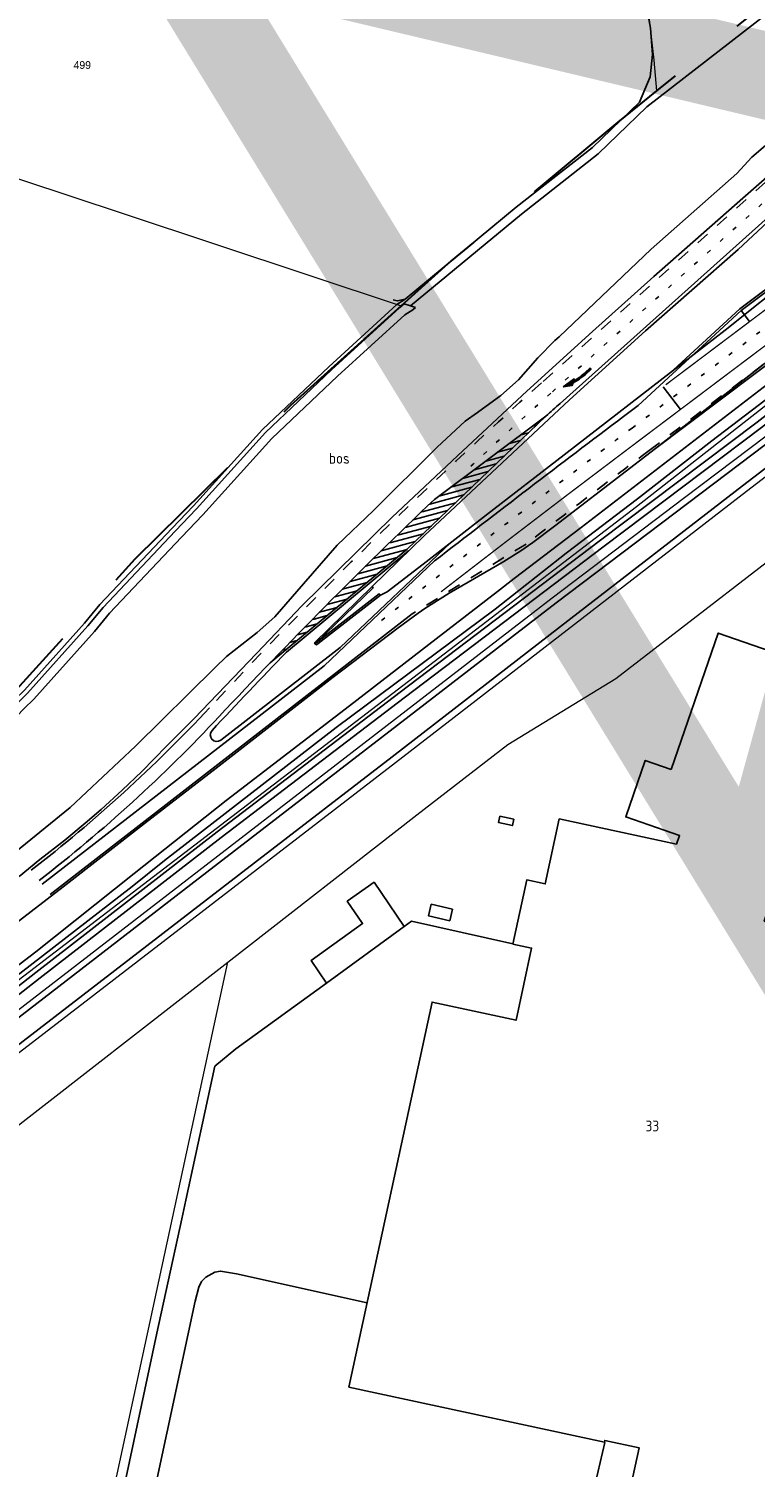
# Model space of a CAD drawing. Header units: metres. Extents: x 233829 to 239427, y 444283 to 448222.
# Tile 138 of 171: x 237457 to 237625, y 446438 to 446771. Entities that reach past the tile are written whole.
import ezdxf
from ezdxf.enums import TextEntityAlignment as Align

# ---------------------------------------------------------------- set-up
doc = ezdxf.new("R2010")
doc.units = ezdxf.units.M
doc.header["$MEASUREMENT"] = 0
for name, pattern in [('DGN3', [54.868356, 36.578904, -18.289452]), ('LIJN1-1', [2, 1, -1]), ('LIJN1-3', [4, 1, -3])]:
    doc.linetypes.add(name, pattern=pattern)
for name, color, linetype in [('BIJGEBOUW', 4, 'Continuous'), ('CULTUURAANDUIDING', 253, 'Continuous'), ('DAKRAND-BYG', 4, 'Continuous'), ('Goud-kadastrale grenzen', 13, 'Continuous'), ('Goud-markering', 7, 'Continuous'), ('Goud-ontwerp', 2, 'Continuous'), ('Goud-opstellengtesdef', 30, 'Continuous'), ('HOOFDGEBOUW', 4, 'Continuous'), ('HOUTWAL', 253, 'Continuous'), ('HUISNUMMER', 253, 'Continuous'), ('INSTEEKSLOOT', 153, 'Continuous'), ('KANTVERH', 253, 'Continuous'), ('MIDSLTGREPPEL', 253, 'Continuous'), ('OVLIJNOBJ', 253, 'Continuous')]:
    doc.layers.add(name, color=color, linetype=linetype)
for name, color, linetype, lineweight in [('G01 kadestrale perceelsgrens', 73, 'Continuous', 0), ('G02 kadestrale sectiegrens', 73, 'DGN3', 30), ('Z01 perceelnummer', 73, 'Continuous', 13)]:
    doc.layers.add(name, color=color, linetype=linetype, lineweight=lineweight)
doc.styles.get("Standard").update_dxf_attribs({"font": 'iso.shx'})
doc.styles.add('Styledgn001', font='dgn001.shx')

# ---------------------------------------------------------------- blocks, each defined once
blk = doc.blocks.new('pl75-08')
at = {"const_width": 0.2}
blk.add_lwpolyline([(7.08, -0.6), (4.7, -0.35), (5.11, -0.1, 0.070526), (1.44, 0.27), (0.1, 0.24), (0.1, 0.44), (1.86, 0.44, -0.043128), (5.19, -0.01), (5.71, 0.27)], format="xyb", close=True, dxfattribs=at)
blk.add_lwpolyline([(7.5, -0.75), (4.39, -0.42), (4.85, -0.14, 0.065796), (1.45, 0.17), (0, 0.14), (0, 0.54), (1.86, 0.54, -0.042689), (5.17, 0.1), (5.72, 0.38)], format="xyb", close=True)
for points in [[(6.71, -0.4), (6.65, -0.55), (5.74, 0.21), (4.79, -0.29)], [(5.22, 0.12), (5.22, 0.06), (5.18, 0.1)], [(5.15, -0.03), (5.22, -0.2), (5.08, -0.04), (5.05, -0.21)], [(7.5, -0.75), (7.14, -0.52), (7.02, -0.7)]]:
    blk.add_solid(points)
blk = doc.blocks.new('A$C1532452F')
at = {"layer": 'G01 kadestrale perceelsgrens'}
for p in [(237413.031, 446484.813), (237471.671, 446409.243)]:
    blk.add_line(p, (237503.169, 446554.943), dxfattribs=at)
at = {"layer": 'G01 kadestrale perceelsgrens', "flags": 128}
for points in [[(237598.98, 446785.885), (237600.545, 446772.743), (237601.589, 446763.333), (237602.235, 446756.197)], [(237380.099, 446760.749), (237420.347, 446747.277), (237479.003, 446727.879), (237543.234, 446706.541)], [(237409.247, 446515.964), (237597.61, 446660.233), (237637.024, 446691.07), (237664.042, 446711.618)], [(237301.562, 446426.287), (237323.452, 446442.61), (237493.769, 446574.048), (237578.126, 446639.122), (237608.703, 446662.274), (237661.512, 446702.196)], [(237409.37, 446499.068), (237417.107, 446504.948), (237510.035, 446576.49), (237541.902, 446601.052), (237583.264, 446633.066), (237623.044, 446663.773), (237662.978, 446694.399), (237674.707, 446701.407)], [(237503.169, 446554.943), (237546.894, 446588.962), (237567.89, 446605.219), (237592.828, 446620.445), (237643.739, 446659.758), (237697.334, 446701.204), (237706.53, 446689.253), (237713.769, 446677.584)]]:
    blk.add_lwpolyline(points, dxfattribs=at)
at = {"layer": 'G02 kadestrale sectiegrens', "flags": 128}
for points in [[(237649.425, 446793.932), (237645.222, 446790.615), (237632.256, 446780.382), (237602.235, 446756.197)], [(237602.235, 446756.197), (237593.313, 446749.009), (237554.811, 446716.955), (237543.234, 446706.541)], [(237543.234, 446706.541), (237517.64, 446683.516), (237481.725, 446648.027), (237447.623, 446610.572), (237413.854, 446572.336), (237378.366, 446536.596), (237341.549, 446502.43), (237302.952, 446471.819)]]:
    blk.add_lwpolyline(points, dxfattribs=at)
at = {"layer": 'Z01 perceelnummer', "linetype": 'Continuous', "lineweight": 13, "style": 'Styledgn001'}
blk.add_text('499', height=1.8, dxfattribs=at).set_placement((237469.566, 446762.186), align=Align.MIDDLE_CENTER)

msp = doc.modelspace()

# ---------------------------------------------------------------- hatches: boundary and pattern name
at = {"layer": 'Goud-markering', "linetype": 'Continuous', "ltscale": 3}
h = msp.add_hatch(dxfattribs=at)
h.set_pattern_fill('ANSI31', color=256, scale=10, angle=150)
edge = h.paths.add_edge_path()
edge.add_line((237550.94, 446661.866), (237576.684, 446681.087))
edge.add_line((237576.684, 446681.087), (237544.639, 446650.323))
edge.add_line((237544.639, 446650.323), (237512.946, 446624.09))
edge.add_arc((238389.646, 445780.33), 1216.771, 133.573768, 136.09686, ccw=False)

# ---------------------------------------------------------------- linework, layer by layer
at = {"layer": 'BIJGEBOUW'}
for points in [[(237569.27, 446587.95), (237568.96, 446586.49), (237565.73, 446587.18), (237566.05, 446588.65), (237569.27, 446587.95)], [(237555.09, 446567.18), (237554.46, 446564.51), (237549.58, 446565.65), (237550.2, 446568.32), (237555.09, 446567.18)]]:
    msp.add_lwpolyline(points, dxfattribs=at)
at = {"layer": 'DAKRAND-BYG'}
msp.add_line((237525.96, 446550.13), (237543.9, 446563.17), dxfattribs=at)
msp.add_lwpolyline([(237543.9, 446563.17), (237536.97, 446573.4), (237530.78, 446569.03), (237534.34, 446563.87), (237522.45, 446555.36), (237525.96, 446550.13)], dxfattribs=at)
at = {"layer": 'Goud-markering', "linetype": 'LIJN1-3'}
for p, q in [((237596.584, 446678.339), (237705.58, 446760.422)), ((237629.565, 446732.776), (237577.805, 446686.399))]:
    msp.add_line(p, q, dxfattribs=at)
at = {"layer": 'Goud-markering', "linetype": 'Continuous'}
for p, q in [((237621.816, 446705.51), (237681.493, 446750.451)), ((237631.7, 446730.392), (237579.941, 446684.016)), ((237621.816, 446705.51), (237597.994, 446683.533)), ((237594.599, 446680.975), (237597.994, 446683.533)), ((237576.684, 446681.087), (237550.94, 446661.866)), ((237550.95, 446647.633), (237525.428, 446623.428)), ((237545.815, 446635.43), (237462.142, 446570.594)), ((237525.428, 446623.428), (237460.304, 446572.965)), ((237459.635, 446573.839), (237459.63, 446573.835))]:
    msp.add_line(p, q, dxfattribs=at)
at = {"layer": 'Goud-markering', "linetype": 'LIJN1-1', "ltscale": 3}
for p, q in [((237600.509, 446673.127), (237688.125, 446739.109)), ((237627.429, 446735.159), (237575.67, 446688.782)), ((237572.099, 446651.533), (237545.815, 446635.43))]:
    msp.add_line(p, q, dxfattribs=at)
at = {"layer": 'Goud-markering', "linetype": 'Continuous', "ltscale": 3}
for p, q in [((237544.639, 446650.323), (237576.684, 446681.087)), ((237512.946, 446624.09), (237544.639, 446650.323))]:
    msp.add_line(p, q, dxfattribs=at)
at = {"layer": 'Goud-markering', "linetype": 'LIJN1-3', "const_width": 0.3, "flags": 128}
msp.add_lwpolyline([(237604.368, 446688.333), (237661.301, 446731.207)], dxfattribs=at)
msp.add_lwpolyline([(237552.459, 446640.505, -0.003441), (237596.173, 446673.899), (237665.271, 446725.935)], format="xyb", dxfattribs=at)
at = {"layer": 'Goud-markering', "linetype": 'LIJN1-1', "ltscale": 3}
for centre, radius, start, end in [((238389.646, 445780.33), 1219.771, 131.860463, 136.90212), ((240002.881, 443483.072), 3993.475, 126.982728, 127.49472)]:
    msp.add_arc(centre, radius, start, end, dxfattribs=at)
at = {"layer": 'Goud-markering', "linetype": 'LIJN1-3'}
for centre, radius, start, end in [((238389.646, 445780.33), 1216.571, 131.860463, 133.081257), ((240002.881, 443483.072), 4000, 126.982728, 128.033635)]:
    msp.add_arc(centre, radius, start, end, dxfattribs=at)
at = {"layer": 'Goud-markering', "linetype": 'Continuous'}
for centre, radius, start, end in [((238389.646, 445780.33), 1213.371, 131.860463, 132.067287), ((240002.881, 443483.072), 4003.3, 126.982728, 127.768856)]:
    msp.add_arc(centre, radius, start, end, dxfattribs=at)
at = {"layer": 'Goud-markering', "linetype": 'Continuous', "ltscale": 3}
for centre, radius, start, end in [((238389.646, 445780.33), 1216.771, 133.573768, 136.90212), ((237243.419, 446852.872), 350, 307.77133, 316.90212), ((237243.419, 446852.872), 353, 307.77133, 316.90212)]:
    msp.add_arc(centre, radius, start, end, dxfattribs=at)
at = {"layer": 'Goud-ontwerp', "linetype": 'Continuous'}
for p, q in [((237621.496, 446705.894), (237681.192, 446750.85)), ((237601.717, 446673.411), (237688.426, 446738.709)), ((237621.496, 446705.894), (237606.182, 446691.766)), ((237554.665, 446651.845), (237529.112, 446627.612)), ((237516.755, 446626.593), (237544.958, 446649.937)), ((237529.112, 446627.612), (237501.556, 446606.259))]:
    msp.add_line(p, q, dxfattribs=at)
at = {"layer": 'Goud-ontwerp', "color": 10, "linetype": 'Continuous', "const_width": 20}
msp.add_lwpolyline([(237726.952, 446941.495), (237624.762, 446570.593), (237488.509, 446792.776), (237888.304, 446697.81)], dxfattribs=at)
at = {"layer": 'Goud-ontwerp', "linetype": 'Continuous'}
for centre, radius, start, end in [((238389.646, 445780.33), 1215.771, 135.887416, 137.065593), ((237500.637, 446607.444), 1.5, 137.06559, 307.77133)]:
    msp.add_arc(centre, radius, start, end, dxfattribs=at)
at = {"layer": 'Goud-opstellengtesdef', "linetype": 'Continuous'}
for p, q in [((237623.756, 446702.933), (237621.816, 446705.51)), ((237607.772, 446682.601), (237603.786, 446687.894))]:
    msp.add_line(p, q, dxfattribs=at)
at = {"layer": 'HOOFDGEBOUW'}
for points in [[(237605.6, 446599.47), (237616.51, 446630.96), (237648.73, 446619.79), (237639.71, 446593.75), (237637.52, 446594.5), (237627.11, 446564.43), (237641.63, 446559.4), (237643.55, 446564.96), (237665.36, 446557.4)], [(237605.6, 446599.47), (237599.64, 446601.54), (237595.12, 446588.5), (237607.57, 446584.19), (237606.88, 446582.18)], [(237665.36, 446557.4), (237662.36, 446548.74), (237661.13, 446549.01), (237660.24, 446544.91), (237657.71, 446545.79), (237654.85, 446532.54), (237648.92, 446533.82), (237622.61, 446412.05), (237592.93, 446418.46), (237598.19, 446442.79), (237590.29, 446444.49), (237590.2, 446444.05), (237531.16, 446456.81), (237550.37, 446545.74), (237569.78, 446541.55), (237573.38, 446558.21), (237569.06, 446559.15), (237572.26, 446573.97), (237576.54, 446573.04), (237579.78, 446588.04), (237606.88, 446582.18)]]:
    msp.add_lwpolyline(points, dxfattribs=at)
at = {"layer": 'HOUTWAL'}
for points in [[(237544.14, 446708.09), (237569.8, 446729.33), (237587.42, 446743.16), (237598.32, 446753.65), (237600.77, 446759.48), (237601.32, 446764.66), (237600.81, 446770.73), (237599.27, 446779.3), (237597.99, 446786.11), (237599.31, 446787.53), (237598.1, 446803.55), (237593.12, 446840.19)], [(237344.51, 446505.27), (237355.99, 446517.11), (237362.48, 446523.8), (237394.73, 446555.82), (237419.73, 446579.93), (237428.94, 446589.56), (237454.02, 446615.64), (237456.22, 446617.78), (237470.09, 446633.3), (237473.63, 446637.57), (237490.34, 446655.18), (237495.25, 446660.37), (237511.2, 446677.99), (237526.5, 446692.51), (237542.25, 446706.89), (237544.14, 446708.09), (237542.35, 446707.71), (237541.37, 446707.93)]]:
    msp.add_lwpolyline(points, dxfattribs=at)
at = {"layer": 'INSTEEKSLOOT'}
msp.add_line((237542.96, 446706.16), (237543.95, 446707.06), dxfattribs=at)
for points in [[(237488.55, 446578.44), (237528.2, 446609.18), (237564.95, 446636.51), (237581.35, 446649.45), (237597.83, 446661.96), (237615.03, 446675.38), (237631.9, 446688.25), (237644.71, 446698.01), (237649.46, 446701.7), (237653.85, 446705.13), (237657.58, 446708.08), (237662.27, 446711.16), (237665.41, 446712.98), (237667.69, 446714.34), (237677.99, 446718.41), (237693.24, 446724.33), (237694.182, 446724.567)], [(237343.51, 446500), (237344.84, 446501.37), (237351.92, 446508.42), (237364.6, 446521.68), (237396.87, 446553.72), (237421.9, 446577.86), (237431.1, 446587.48), (237456.15, 446613.53), (237458.39, 446615.7), (237472.36, 446631.34), (237475.87, 446635.57), (237492.51, 446653.11), (237497.44, 446658.32), (237513.35, 446675.89), (237528.55, 446690.31), (237544.08, 446704.5), (237545.91, 446705.66), (237546.54, 446706.18)], [(237344.51, 446505.27), (237350.51, 446509.84), (237356.7, 446516.41), (237363.17, 446523.08), (237395.45, 446555.13), (237420.45, 446579.24), (237429.66, 446588.86), (237454.73, 446614.94), (237456.94, 446617.09), (237470.84, 446632.64), (237474.38, 446636.9), (237491.06, 446654.49), (237495.98, 446659.68), (237511.92, 446677.29), (237527.18, 446691.78), (237542.86, 446706.09), (237542.96, 446706.16)], [(237651.87, 446706.96), (237608.89, 446673.84), (237584.8, 446655.35), (237569.34, 446643.58), (237565.46, 446640.58), (237551.36, 446629.62), (237531.31, 446614.15), (237502.83, 446592.31), (237481.54, 446575.4), (237458.86, 446557.36), (237436.39, 446540.22)], [(237546.54, 446706.18), (237545.43, 446706.56), (237543.95, 446707.06)], [(237299.35, 446415.82), (237379.96, 446478.6), (237416.16, 446506.11), (237509.38, 446577.88), (237541.13, 446602.35), (237582.46, 446634.34), (237622.11, 446664.95), (237662.14, 446695.64), (237673.94, 446702.7)], [(237302.46, 446425.09), (237324.37, 446441.43), (237381.04, 446485.16), (237494.68, 446572.86), (237579.07, 446637.95), (237609.41, 446660.93), (237654.27, 446694.84), (237662.42, 446701)], [(237488.55, 446578.44), (237481.08, 446572.46), (237452.77, 446550.52)]]:
    msp.add_lwpolyline(points, dxfattribs=at)
at = {"layer": 'KANTVERH'}
msp.add_line((237505.03, 446534.91), (237525.96, 446550.13), dxfattribs=at)
at = {"layer": 'KANTVERH', "color": 13}
for points in [[(237601.717, 446673.411), (237631.9, 446696.86), (237649.39, 446710.34), (237657.69, 446716.67), (237672.11, 446728.07), (237679.65, 446733.99), (237683.36, 446736.61), (237686.38, 446738.65), (237689.54, 446740.22), (237692.71, 446741.37), (237695.22, 446741.9), (237699, 446742.08), (237703.78, 446741.16), (237708.5, 446739.31), (237711.11, 446737.79), (237714.11, 446735.8), (237718.28, 446732.36), (237721.54, 446729.13)], [(237650.89, 446727.11), (237618.12, 446700.94), (237608.578, 446693.571)]]:
    msp.add_lwpolyline(points, dxfattribs=at)
at = {"layer": 'KANTVERH'}
for points in [[(237536.52, 446641.75), (237548.65, 446653.52), (237582.13, 446684.85), (237599.69, 446700.76), (237621.11, 446719.61), (237642.62, 446739.61)], [(237601.62, 446713.31), (237622.19, 446731.47), (237633.309, 446741.248)], [(237691.663, 446719.286), (237686.92, 446718.23), (237679.6, 446715.89), (237672.3, 446712.52), (237665.94, 446709.04), (237662.7, 446707.17), (237658.89, 446704.65), (237642.08, 446692.56), (237625.52, 446679.73), (237589.01, 446652.24), (237542.99, 446617.32), (237500.73, 446585.05), (237458.8, 446552.59), (237417.18, 446519.97), (237375.03, 446487.64), (237333.73, 446455.63), (237300.21, 446430.49), (237278.38, 446411.91), (237275.37, 446409.14), (237272.63, 446403.37)], [(237692.012, 446717.725), (237687.34, 446716.68), (237680.18, 446714.4), (237673.01, 446711.09), (237666.74, 446707.65), (237663.53, 446705.81), (237659.8, 446703.34), (237643.04, 446691.28), (237626.52, 446678.48), (237590.11, 446651.07), (237543.96, 446616.05), (237501.63, 446583.72), (237459.81, 446551.35), (237418.11, 446518.66), (237375.96, 446486.34), (237334.71, 446454.37), (237301.2, 446429.23), (237279.45, 446410.72), (237276.68, 446408.17), (237274.07, 446402.68)], [(237455.02, 446574.72), (237459.79, 446578.68), (237465.55, 446583.13), (237470.24, 446587.04), (237473.92, 446590.2), (237478.81, 446594.66), (237483.32, 446598.99), (237489.05, 446604.85), (237495.45, 446611.22), (237509.79, 446626.29), (237520.4, 446637.34), (237541.17, 446657.76), (237557.48, 446673.07), (237572.29, 446686.82), (237587.45, 446700.64), (237601.62, 446713.31)], [(237608.578, 446693.571), (237580.88, 446672.18), (237562.98, 446658.31)], [(237578.67, 446655.65), (237596.31, 446669.21), (237601.717, 446673.411)], [(237562.98, 446658.31), (237548.3, 446646.92), (237539.99, 446640.49), (237538.46, 446639.71)], [(237447.6, 446558.87), (237465.19, 446572.38), (237483.95, 446587), (237500.49, 446599.74), (237527.5, 446620.81), (237542.54, 446632.18), (237547.15, 446635.61), (237548.73, 446636.63), (237554.32, 446640.19), (237566.95, 446647.52), (237570.89, 446650.01), (237573.64, 446651.89), (237578.67, 446655.65)], [(237538.46, 446639.71), (237538.14, 446640.04), (237523.64, 446628.71), (237536.74, 446641.45), (237536.52, 446641.75), (237523.25, 446628.73), (237523.34, 446628.47), (237523.68, 446628.28), (237524.07, 446628.54), (237538.46, 446639.71)], [(237543.9, 446563.17), (237545.61, 446564.42), (237569.07, 446559.21)], [(237474.42, 446408.82), (237474.48, 446410.83), (237478.73, 446431.27), (237486.82, 446469.23), (237492.56, 446495.67), (237493.5, 446500), (237500.2, 446530.91), (237505.03, 446534.91)], [(237535.36, 446476.27), (237505.21, 446482.94), (237501.48, 446483.6), (237500.21, 446483.38), (237498.13, 446482.22), (237497.13, 446481.17), (237496.46, 446479.9), (237495.63, 446476.65), (237485.73, 446430.34)], [(237579.62, 446401.18), (237580.29, 446401.87), (237581.13, 446402.87), (237581.68, 446403.78), (237583.15, 446410.83), (237584.87, 446419.04), (237588.13, 446434.78), (237590.27, 446444.03)]]:
    msp.add_lwpolyline(points, dxfattribs=at)
at = {"layer": 'MIDSLTGREPPEL'}
msp.add_lwpolyline([(237545.43, 446706.56), (237571.06, 446727.77), (237588.73, 446741.65), (237600, 446752.5), (237650.58, 446791.81)], dxfattribs=at)
at = {"layer": 'OVLIJNOBJ'}
for points in [[(237600.98, 446719.62), (237620.82, 446737.14), (237624.22, 446740.89), (237627.97, 446744.03), (237630.83, 446745.93), (237634.55, 446749.31), (237635.61, 446750.32), (237638.72, 446753.7), (237643.06, 446760.8), (237647.26, 446770.55), (237650.72, 446783.35), (237652.32, 446787.33), (237653.14, 446791.25), (237653.62, 446797.06), (237652.74, 446802.83), (237650.9, 446807.59), (237649.12, 446811.21), (237646.39, 446815.34), (237639.78, 446825.02)], [(237442.72, 446571.18), (237466.76, 446590.66), (237481.84, 446604.84), (237500.3, 446623.04), (237502.9, 446625.57), (237509.97, 446631.13), (237514.05, 446634.76), (237520.7, 446642.34), (237528.45, 446651.26), (237536.88, 446659.29), (237551.58, 446673.93), (237558.01, 446679.92), (237560.87, 446681.95), (237566.23, 446685.83), (237570.33, 446689.48), (237574.78, 446694.59), (237578.72, 446698.53), (237579.74, 446699.37), (237600.98, 446719.62)]]:
    msp.add_lwpolyline(points, dxfattribs=at)

# ---------------------------------------------------------------- block references
at = {"layer": 'Goud-kadastrale grenzen', "linetype": 'Continuous'}
msp.add_blockref('A$C1532452F', (0, 0), dxfattribs=at)
at = {"layer": 'Goud-markering', "linetype": 'Continuous', "rotation": 221.9790126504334}
msp.add_blockref('pl75-08', (237586.763, 446692.308), dxfattribs=at)

# ---------------------------------------------------------------- texts
at = {"layer": 'CULTUURAANDUIDING'}
msp.add_text('bos', height=2.5, dxfattribs=at).set_placement((237526.53, 446670.11))
at = {"layer": 'HUISNUMMER'}
msp.add_text('33', height=2.5, dxfattribs=at).set_placement((237599.69, 446515.87))

doc.saveas('drawing.dxf')
